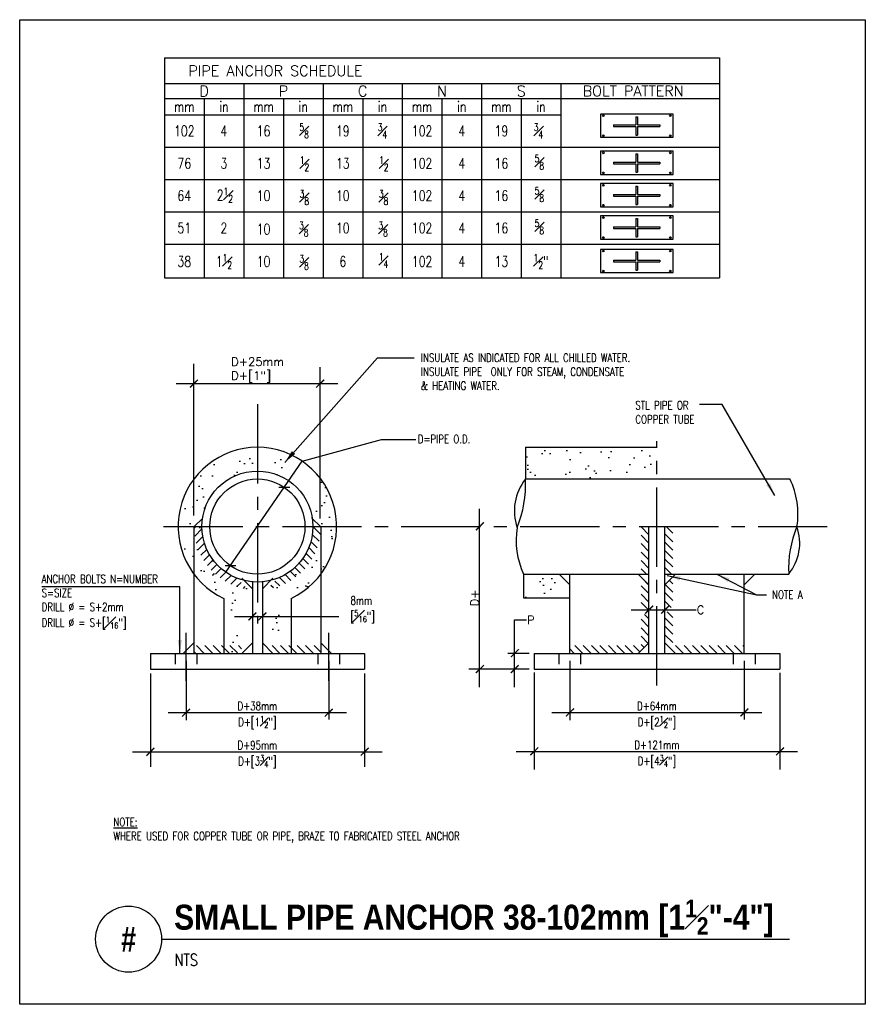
# Model space of a CAD drawing. Header units: inches. Extents: x 53.96 to 61.96, y -3.95 to 5.37.
import ezdxf
from ezdxf.enums import TextEntityAlignment as Align

# ---------------------------------------------------------------- set-up
doc = ezdxf.new("R2010")
doc.units = ezdxf.units.IN
doc.header["$MEASUREMENT"] = 0
doc.linetypes.add('CENTER2', pattern=[1.125, 0.75, -0.125, 0.125, -0.125])
doc.linetypes.add('HIDDEN2', pattern=[0.1875, 0.125, -0.0625])
doc.layers.add('G-ANNO-NPLT', color=7, linetype='Continuous', plot=False)
for name, color, linetype in [('M-DETL-MEDM', 4, 'Continuous'), ('M-DETL-TEXT', 2, 'Continuous'), ('M-DETL-XTHN', 8, 'Continuous')]:
    doc.layers.add(name, color=color, linetype=linetype)
doc.styles.add('BOLD', font='bold.shx', dxfattribs={"width": 0.9})
doc.styles.add('Romans', font='romans.shx', dxfattribs={"width": 0.75})
doc.dimstyles.new('VA-Dims', dxfattribs={"dimtxt": 0.09375, "dimasz": 0.09375, "dimexe": 0.09375, "dimexo": 0.03125, "dimgap": 0.02, "dimtad": 1, "dimdec": 5, "dimzin": 0, "dimdsep": 46, "dimlunit": 4, "dimtxsty": 'Romans', "dimblk": 'ARCHTICK', "dimcen": 0.09375, "dimclrd": 256, "dimclre": 256, "dimclrt": 256, "dimadec": 0, "dimazin": 0, "dimtfac": 1, "dimtdec": 5, "dimtofl": 0, "dimtmove": 0, "dimatfit": 3, "dimfxl": 1, "dimfrac": 2, "dimtolj": 1, "dimtzin": 0, "dimlwd": -1, "dimlwe": -1, "dimarcsym": 0})
pattern_1 = [(135, (40.18937, 0.6482), (-0.03977476, -0.03977476), [])]

# ---------------------------------------------------------------- blocks, each defined once
blk = doc.blocks.new('_ArchTick')
at = {"color": 0, "linetype": 'ByBlock', "const_width": 0.15}
blk.add_lwpolyline([(-0.5, -0.5), (0.5, 0.5)], dxfattribs=at)

msp = doc.modelspace()

# ---------------------------------------------------------------- hatches: boundary and pattern name
at = {"layer": 'M-DETL-XTHN', "ltscale": 0.75}
h = msp.add_hatch(dxfattribs=at)
h.set_pattern_fill('AR-SAND', color=256, scale=0.15, angle=90, style=0)
h.set_pattern_definition([(127.5, (40.18937, 0.6482), (-0.2890236, -0.009449), [0, -0.228, 0, -0.255, 0, -0.24375]), (97.5, (40.18937, 0.6482), (-0.423322, 0.2654665), [0, -0.123, 0, -0.2055, 0, -0.07875]), (57.5, (40.18937, 0.4637), (-0.000849, 0.4671213), [0, -0.075, 0, -0.27, 0, -0.3525]), (47.5, (40.18937, 0.4637), (-0.131651, 0.450919), [0, -0.0375, 0, -0.177, 0, -0.2025])])
h.paths.add_polyline_path([(56.6322, 1.1903), (56.5047, 1.0049, -0.209071), (56.7268, 0.6476), (56.8038, 0.5723), (56.9572, 0.5723, 0.246914)])
h.paths.add_polyline_path([(56.6322, 1.1903, 0.151777), (56.2072, 1.3223), (56.2072, 1.0973, -0.151777), (56.5047, 1.0049)])
h.paths.add_polyline_path([(56.2072, 1.3223, 0.414214), (55.4572, 0.5723), (55.6105, 0.5723), (55.6876, 0.6476, -0.372674), (56.2072, 1.0973)])
h.paths.add_polyline_path([(55.6072, 0.5723), (55.4572, 0.5723, 0.162278), (55.6072, 0.1223)])
h.paths.add_polyline_path([(56.1134, -0.0171), (56.0127, 0.0847, -0.055828), (55.9097, 0.1398), (55.7821, -0.0456, 0.04091), (55.8884, -0.1066), (55.8884, -0.6277), (56.0127, -0.6277), (56.1134, -0.5259)])
h.paths.add_polyline_path([(55.9097, 0.1398, -0.246914), (55.6822, 0.5723), (55.6072, 0.5723), (55.6072, 0.1223, 0.081375), (55.7821, -0.0456)])
h.paths.add_polyline_path([(56.8072, 0.1223), (56.8072, 0.5723), (56.7322, 0.5723, -0.306973), (56.4016, 0.0847), (56.3009, -0.0171), (56.3009, -0.2769), (56.5259, -0.2769), (56.5259, -0.1066, 0.122693)])
h.paths.add_polyline_path([(56.9572, 0.5723), (56.8072, 0.5723), (56.8072, 0.1223, 0.162278)])
h.paths.add_polyline_path([(56.5259, -0.2769), (56.3009, -0.2769), (56.3009, -0.5259), (56.4016, -0.6277), (56.5259, -0.6277)])
h.paths.add_polyline_path([(59.9867, 1.3223), (58.7421, 1.3223), (58.7421, 1.0223), (59.9867, 1.0223)])
h.paths.add_polyline_path([(59.1617, 0.0206), (59.061, 0.1223), (58.7258, 0.1223), (58.7258, -0.1027), (59.1617, -0.1027)])
h = msp.add_hatch(dxfattribs=at)
h.set_pattern_fill('ANSI31', color=256, scale=0.45, style=0)
h.set_pattern_definition([(45, (40.18937, 0.6482), (-0.03977476, 0.03977476), [])])
h.paths.add_polyline_path([(55.6822, 0.5723), (55.6072, 0.5723, 0.246914), (55.8672, 0.078), (55.9097, 0.1398, -0.246914)])
h.paths.add_polyline_path([(56.0127, 0.0847, -0.055828), (55.9097, 0.1398), (55.8672, 0.078, 0.111867), (56.1134, -0.0203), (56.1134, -0.0171)])
h = msp.add_hatch(dxfattribs=at)
h.set_pattern_fill('ANSI31', color=256, scale=0.45, angle=90, style=0)
h.set_pattern_definition(pattern_1)
h.paths.add_polyline_path([(56.8072, 0.5723), (56.7322, 0.5723, -0.306973), (56.4016, 0.0847), (56.3009, -0.0171), (56.3009, -0.0203, 0.368973)])
h = msp.add_hatch(dxfattribs=at)
h.set_pattern_fill('ANSI31', color=256, scale=0.45, angle=90, style=0)
h.set_pattern_definition(pattern_1)
h.paths.add_polyline_path([(59.9117, 0.5723), (59.8367, 0.5723), (59.8367, 0.1223), (59.9117, 0.1223)])
h.paths.add_polyline_path([(59.9117, 0.0206), (59.8367, 0.0964), (59.8367, -0.216), (59.9117, -0.216)])
h.paths.add_polyline_path([(59.9117, -0.216), (59.8367, -0.291), (59.8367, -0.5527), (59.8852, -0.5527), (59.9117, -0.5259)])
h = msp.add_hatch(dxfattribs=at)
h.set_pattern_fill('ANSI31', color=256, scale=0.45, angle=90, style=0)
h.set_pattern_definition(pattern_1)
h.paths.add_polyline_path([(60.1367, -0.216), (60.0992, -0.216), (60.0617, -0.2535), (60.0617, -0.5259), (60.0881, -0.5527), (60.1367, -0.5527)])
h.paths.add_polyline_path([(60.1367, -0.5527), (60.0881, -0.5527), (60.1367, -0.6017)])
h.paths.add_polyline_path([(60.1367, 0.0964), (60.0617, 0.0206), (60.0617, -0.216), (60.0992, -0.216), (60.1367, -0.1785)])
h.paths.add_polyline_path([(60.1367, 0.5723), (60.0617, 0.5723), (60.0617, 0.1223), (60.1367, 0.1223)])
h = msp.add_hatch(dxfattribs=at)
h.set_pattern_fill('ANSI31', color=256, scale=0.45, angle=90, style=0)
h.set_pattern_definition(pattern_1)
h.paths.add_polyline_path([(55.8884, -0.5527), (55.6072, -0.5527), (55.6072, -0.6277), (55.8884, -0.6277)])
h.paths.add_polyline_path([(56.087, -0.5527), (55.8884, -0.5527), (55.8884, -0.6277), (56.0127, -0.6277)])
h.paths.add_polyline_path([(56.5259, -0.5527), (56.3274, -0.5527), (56.4016, -0.6277), (56.5259, -0.6277)])
h.paths.add_polyline_path([(56.8072, -0.5527), (56.5259, -0.5527), (56.5259, -0.6277), (56.8072, -0.6277)])
h = msp.add_hatch(dxfattribs=at)
h.set_pattern_fill('ANSI31', color=256, scale=0.45, angle=90, style=0)
h.set_pattern_definition(pattern_1)
h.paths.add_polyline_path([(59.8367, -0.5527), (59.1617, -0.5527), (59.1617, -0.6277), (59.811, -0.6277), (59.8367, -0.6017)])
h.paths.add_polyline_path([(60.4505, -0.5527), (60.1367, -0.5527), (60.1367, -0.6017), (60.1624, -0.6277), (60.4426, -0.6277)])
h.paths.add_polyline_path([(60.8117, -0.5527), (60.4505, -0.5527), (60.4426, -0.6277), (60.8117, -0.6277)])
h.paths.add_polyline_path([(59.8852, -0.5527), (59.8367, -0.5527), (59.8367, -0.6017)])
h.paths.add_polyline_path([(60.1367, -0.5527), (60.0881, -0.5527), (60.1367, -0.6017)])

# ---------------------------------------------------------------- linework, layer by layer
at = {"layer": 'G-ANNO-NPLT', "color": 6, "ltscale": 0.75}
msp.add_lwpolyline([(53.9584, 5.3664), (61.9584, 5.3664), (61.9584, -3.9461), (53.9584, -3.9461)], close=True, dxfattribs=at)
at = {"layer": 'M-DETL-MEDM', "ltscale": 0.75}
for p, q in [((55.3282, 5.0049), (55.3282, 2.9264)), ((55.3282, 5.0049), (60.5782, 5.0049)), ((60.5782, 5.0049), (60.5782, 2.9264)), ((55.3282, 4.7619), (60.5782, 4.7619)), ((56.0782, 4.7619), (56.0782, 2.9264)), ((56.8282, 4.7619), (56.8282, 2.9264)), ((57.5782, 4.7619), (57.5782, 2.9264)), ((58.3282, 4.7619), (58.3282, 2.9264)), ((59.0782, 4.7619), (59.0782, 2.9264)), ((55.3282, 4.6203), (60.5782, 4.6203)), ((55.7032, 4.6203), (55.7032, 2.9264)), ((56.4532, 4.6203), (56.4532, 2.9264)), ((57.2032, 4.6203), (57.2032, 2.9264)), ((57.9532, 4.6203), (57.9532, 2.9264)), ((58.7032, 4.6203), (58.7032, 2.9264)), ((59.4527, 4.4726), (59.4527, 4.254)), ((60.1402, 4.4726), (59.4527, 4.4726)), ((60.1402, 4.254), (60.1402, 4.4726)), ((55.3282, 4.467), (59.0782, 4.467)), ((59.7885, 4.4489), (59.7885, 4.3712)), ((59.7885, 4.4489), (59.8043, 4.4489)), ((59.8043, 4.4489), (59.8043, 4.3712)), ((59.5766, 4.3712), (59.7885, 4.3712)), ((59.5766, 4.3712), (59.5766, 4.3553)), ((59.5766, 4.3553), (59.7885, 4.3553)), ((59.7885, 4.3553), (59.7885, 4.2754)), ((59.8043, 4.3712), (60.0133, 4.3712)), ((59.8043, 4.3553), (60.0133, 4.3553)), ((59.8043, 4.3553), (59.8043, 4.2754)), ((60.0133, 4.3712), (60.0133, 4.3553)), ((59.4527, 4.254), (60.1402, 4.254)), ((59.7885, 4.2754), (59.8043, 4.2754)), ((55.3282, 4.161), (60.5782, 4.161)), ((59.4527, 4.1217), (59.4527, 3.9032)), ((60.1402, 4.1217), (59.4527, 4.1217)), ((59.7885, 4.0981), (59.7885, 4.0204)), ((59.7885, 4.0981), (59.8043, 4.0981)), ((59.8043, 4.0981), (59.8043, 4.0204)), ((60.1402, 3.9032), (60.1402, 4.1217)), ((59.5766, 4.0204), (59.7885, 4.0204)), ((59.5766, 4.0204), (59.5766, 4.0045)), ((59.5766, 4.0045), (59.7885, 4.0045)), ((59.7885, 4.0045), (59.7885, 3.9246)), ((59.8043, 4.0204), (60.0133, 4.0204)), ((59.8043, 4.0045), (60.0133, 4.0045)), ((59.8043, 4.0045), (59.8043, 3.9246)), ((60.0133, 4.0204), (60.0133, 4.0045)), ((59.7885, 3.9246), (59.8043, 3.9246)), ((55.3282, 3.855), (60.5782, 3.855)), ((59.4527, 3.9032), (60.1402, 3.9032)), ((59.4527, 3.8157), (59.4527, 3.5972)), ((60.1402, 3.8157), (59.4527, 3.8157)), ((59.7885, 3.7921), (59.7885, 3.7144)), ((59.7885, 3.7921), (59.8043, 3.7921)), ((59.8043, 3.7921), (59.8043, 3.7144)), ((60.1402, 3.5972), (60.1402, 3.8157)), ((59.5766, 3.7144), (59.7885, 3.7144)), ((59.5766, 3.7144), (59.5766, 3.6985)), ((59.5766, 3.6985), (59.7885, 3.6985)), ((59.7885, 3.6985), (59.7885, 3.6186)), ((59.8043, 3.7144), (60.0133, 3.7144)), ((59.8043, 3.6985), (60.0133, 3.6985)), ((59.8043, 3.6985), (59.8043, 3.6186)), ((60.0133, 3.7144), (60.0133, 3.6985)), ((55.3282, 3.549), (60.5782, 3.549)), ((59.4527, 3.5972), (60.1402, 3.5972)), ((59.7885, 3.6186), (59.8043, 3.6186)), ((59.4527, 3.5098), (59.4527, 3.2912)), ((60.1402, 3.5098), (59.4527, 3.5098)), ((59.7885, 3.4861), (59.7885, 3.4084)), ((59.7885, 3.4861), (59.8043, 3.4861)), ((59.8043, 3.4861), (59.8043, 3.4084)), ((60.1402, 3.2912), (60.1402, 3.5098)), ((59.5766, 3.4084), (59.7885, 3.4084)), ((59.5766, 3.4084), (59.5766, 3.3925)), ((59.5766, 3.3925), (59.7885, 3.3925)), ((59.7885, 3.3925), (59.7885, 3.3126)), ((59.8043, 3.4084), (60.0133, 3.4084)), ((59.8043, 3.3925), (60.0133, 3.3925)), ((59.8043, 3.3925), (59.8043, 3.3126)), ((60.0133, 3.4084), (60.0133, 3.3925)), ((59.4527, 3.2912), (60.1402, 3.2912)), ((59.7885, 3.3126), (59.8043, 3.3126)), ((55.3282, 3.243), (60.5782, 3.243)), ((59.4527, 3.1931), (59.4527, 2.9745)), ((60.1402, 3.1931), (59.4527, 3.1931)), ((59.7885, 3.1694), (59.7885, 3.0917)), ((59.7885, 3.1694), (59.8043, 3.1694)), ((59.8043, 3.1694), (59.8043, 3.0917)), ((60.1402, 2.9745), (60.1402, 3.1931)), ((59.5766, 3.0917), (59.7885, 3.0917)), ((59.5766, 3.0917), (59.5766, 3.0758)), ((59.5766, 3.0758), (59.7885, 3.0758)), ((59.7885, 3.0758), (59.7885, 2.9959)), ((59.8043, 3.0917), (60.0133, 3.0917)), ((59.8043, 3.0758), (60.0133, 3.0758)), ((59.8043, 3.0758), (59.8043, 2.9959)), ((60.0133, 3.0917), (60.0133, 3.0758)), ((59.7885, 2.9959), (59.8043, 2.9959)), ((55.3282, 2.9264), (60.5782, 2.9264)), ((59.4527, 2.9745), (60.1402, 2.9745)), ((58.7421, 1.3223), (59.9867, 1.3223)), ((58.7421, 1.3223), (58.7421, 1.0223)), ((58.7421, 1.0223), (61.2451, 1.0223)), ((55.6072, 0.5723), (55.6072, -0.6277)), ((55.6876, 0.6476), (55.6105, 0.5723)), ((56.7268, 0.6476), (56.8038, 0.5723)), ((56.8072, 0.5723), (56.8072, -0.6277)), ((59.9117, -0.6277), (59.9117, 0.5723)), ((60.0617, -0.6277), (60.0617, 0.5723)), ((58.7258, 0.1223), (59.9117, 0.1223)), ((58.7258, 0.1223), (58.7258, -0.1027)), ((59.1617, 0.0206), (59.061, 0.1223)), ((59.1617, -0.6277), (59.1617, 0.1223)), ((59.9117, 0.0206), (59.811, 0.1223)), ((60.0617, 0.1223), (61.2334, 0.1223)), ((60.0617, 0.0206), (60.1624, 0.1223)), ((60.8117, -0.6277), (60.8117, 0.1223)), ((60.8117, 0.0206), (60.9124, 0.1223)), ((56.1603, -0.0171), (56.0596, 0.0847)), ((56.1603, 0.0558), (56.1603, -0.6277)), ((56.2541, -0.0171), (56.3548, 0.0847)), ((56.2541, 0.0558), (56.2541, -0.6277)), ((55.8884, -0.1066), (55.8884, -0.6277)), ((56.5259, -0.1066), (56.5259, -0.6277)), ((58.7258, -0.1027), (59.1617, -0.1027)), ((55.6072, -0.5259), (55.5065, -0.6277)), ((56.1603, -0.5259), (56.0596, -0.6277)), ((56.2541, -0.5259), (56.3548, -0.6277)), ((56.8072, -0.5259), (56.9079, -0.6277)), ((59.9117, -0.5259), (59.811, -0.6277)), ((60.0617, -0.5259), (60.1624, -0.6277)), ((55.1947, -0.6277), (57.2197, -0.6277)), ((55.1947, -0.6277), (55.1947, -0.7777)), ((57.2197, -0.6277), (57.2197, -0.7777)), ((58.8242, -0.6277), (58.8242, -0.7777)), ((58.8242, -0.6277), (61.1492, -0.6277)), ((61.1492, -0.6277), (61.1492, -0.7777)), ((55.1947, -0.7777), (57.2197, -0.7777)), ((58.8242, -0.7777), (61.1492, -0.7777))]:
    msp.add_line(p, q, dxfattribs=at)
at = {"layer": 'M-DETL-MEDM', "linetype": 'HIDDEN2', "ltscale": 0.75}
for p, q in [((55.4291, -0.6277), (55.4291, -0.7777)), ((55.6353, -0.6277), (55.6353, -0.7777)), ((56.7791, -0.6277), (56.7791, -0.7777)), ((56.9853, -0.6277), (56.9853, -0.7777)), ((59.0586, -0.6277), (59.0586, -0.7777)), ((59.2648, -0.6277), (59.2648, -0.7777)), ((60.7086, -0.6277), (60.7086, -0.7777)), ((60.9148, -0.6277), (60.9148, -0.7777))]:
    msp.add_line(p, q, dxfattribs=at)
at = {"layer": 'M-DETL-MEDM', "ltscale": 0.75}
for centre, radius in [((59.4796, 4.458), 0.00792), ((60.1132, 4.458), 0.00792), ((59.4796, 4.2685), 0.00792), ((60.1132, 4.2685), 0.00792), ((59.4796, 4.1072), 0.00792), ((60.1132, 4.1072), 0.00792), ((59.4796, 3.9177), 0.00792), ((60.1132, 3.9177), 0.00792), ((59.4796, 3.8012), 0.00792), ((60.1132, 3.8012), 0.00792), ((59.4796, 3.6117), 0.00792), ((60.1132, 3.6117), 0.00792), ((59.4796, 3.4952), 0.00792), ((60.1132, 3.4952), 0.00792), ((59.4796, 3.3057), 0.00792), ((60.1132, 3.3057), 0.00792), ((59.4796, 3.1785), 0.00792), ((60.1132, 3.1785), 0.00792), ((59.4796, 2.989), 0.00792), ((60.1132, 2.989), 0.00792), ((56.2072, 0.5723), 0.525), ((56.2072, 0.5723), 0.45)]:
    msp.add_circle(centre, radius, dxfattribs=at)
for centre, radius, start, end in [((56.2072, 0.5723), 0.75, 295.15066, 244.84934), ((59.1296, 0.7203), 0.4913, 142.06709, 198.66348), ((57.6981, 0.9633), 1.0457, 337.49632, 3.23425), ((60.5688, 0.6928), 0.7523, 350.76154, 25.98136), ((59.4067, 0.4423), 0.7523, 170.76154, 205.17181), ((62.2676, 0.1746), 1.0355, 157.43392, 182.89372), ((60.8705, 0.4168), 0.4673, 320.93591, 19.39174)]:
    msp.add_arc(centre, radius, start, end, dxfattribs=at)
at = {"layer": 'M-DETL-TEXT'}
for p, q in [((55.6072, 0.6782), (55.6072, 2.1113)), ((56.8005, 0.6477), (56.8005, 2.0808)), ((55.4384, 1.9244), (56.9692, 1.9244)), ((56.6322, 1.1903), (57.381, 1.3946)), ((57.381, 1.3946), (57.7076, 1.3946)), ((55.9097, 0.1398), (56.6322, 1.1903)), ((58.3096, -0.9464), (58.3096, 0.7411)), ((55.9916, -0.2769), (56.9787, -0.2769)), ((59.7422, -0.216), (60.3578, -0.216)), ((58.6401, -0.3094), (58.7537, -0.3094)), ((58.6401, -0.9464), (58.6401, -0.3094)), ((58.7771, -0.6277), (58.578, -0.6277)), ((55.5322, -0.699), (55.5322, -1.2584)), ((56.8822, -0.699), (56.8822, -1.2514)), ((59.1617, -0.699), (59.1617, -1.2584)), ((60.8117, -0.699), (60.8117, -1.2514)), ((55.1947, -0.8174), (55.1947, -1.7016)), ((57.2197, -0.8174), (57.2197, -1.7016)), ((58.7771, -0.7777), (58.2068, -0.7777)), ((58.8242, -0.808), (58.8242, -1.724)), ((61.1492, -0.8107), (61.1492, -1.724)), ((55.3634, -1.1876), (57.0509, -1.1876)), ((58.9929, -1.1876), (60.9804, -1.1876)), ((55.0259, -1.5579), (57.3884, -1.5579)), ((58.6554, -1.5558), (61.3179, -1.5558)), ((55.3012, -3.3299), (61.2407, -3.3299))]:
    msp.add_line(p, q, dxfattribs=at)
at = {"layer": 'M-DETL-TEXT', "linetype": 'CENTER2'}
for p, q in [((56.2072, 1.7296), (56.2072, -0.345)), ((59.9867, -0.9319), (59.9867, 1.381)), ((55.3184, 0.5723), (61.5973, 0.5723)), ((55.5322, -0.8882), (55.5322, -0.4316)), ((56.8822, -0.8882), (56.8822, -0.4316))]:
    msp.add_line(p, q, dxfattribs=at)
at = {"layer": 'M-DETL-TEXT', "const_width": 0.0127}
for points in [[(55.6448, 1.9616), (55.5696, 1.8873)], [(56.838, 1.9616), (56.7629, 1.8873)], [(56.4094, 0.9434), (56.515, 0.9428)], [(58.3497, 0.6119), (58.2745, 0.5376)], [(55.8993, 0.2019), (56.005, 0.2013)], [(59.9517, -0.1764), (59.8765, -0.2508)], [(60.1017, -0.1764), (60.0265, -0.2508)], [(56.1979, -0.2397), (56.1227, -0.3141)], [(56.2916, -0.2397), (56.2165, -0.3141)], [(58.6801, -0.5881), (58.605, -0.6624)], [(58.3497, -0.7381), (58.2745, -0.8124)], [(58.6801, -0.7381), (58.605, -0.8124)], [(55.5698, -1.1505), (55.4946, -1.2248)], [(56.9198, -1.1505), (56.8446, -1.2248)], [(59.2017, -1.1481), (59.1265, -1.2224)], [(60.8517, -1.1481), (60.7765, -1.2224)], [(55.2323, -1.5207), (55.1571, -1.595)], [(57.2597, -1.52), (57.1846, -1.5943)], [(58.8642, -1.5163), (58.789, -1.5906)], [(61.1892, -1.5163), (61.114, -1.5906)]]:
    msp.add_lwpolyline(points, dxfattribs=at)
at = {"layer": 'M-DETL-TEXT'}
msp.add_circle((54.9886, -3.3299), 0.3125, dxfattribs=at)

# ---------------------------------------------------------------- texts
at = {"layer": 'M-DETL-TEXT', "ltscale": 0.75, "style": 'Romans'}
for s, p in [('PIPE ANCHOR SCHEDULE ', (55.5545, 4.8337)), ('BOLT PATTERN', (59.2849, 4.6428))]:
    msp.add_text(s, height=0.098997, dxfattribs=at).set_placement(p)
at = {"layer": 'M-DETL-TEXT', "style": 'Romans'}
for s, p in [('D', (55.7032, 4.6911)), ('P', (56.4532, 4.6911)), ('C', (57.2032, 4.6911)), ('N', (57.9532, 4.6911)), ('S', (58.7032, 4.6911))]:
    msp.add_text(s, height=0.1003, dxfattribs=at).set_placement(p, align=Align.MIDDLE_CENTER)
for s, height, p in [('D+25mm', 0.07938, (55.9594, 2.0921)), ('D+[1"]', 0.07938, (55.9594, 1.9607)), ('C', 0.0794, (60.3646, -0.2551)), ('P', 0.0794, (58.7584, -0.3518))]:
    msp.add_text(s, height=height, dxfattribs=at).set_placement(p)
msp.add_text('D+', height=0.07938, rotation=90, dxfattribs=at).set_placement((58.3022, -0.1827))
at = {"layer": 'M-DETL-TEXT', "style": 'BOLD', "width": 0.8}
msp.add_text('#', height=0.2362, dxfattribs=at).set_placement((54.9886, -3.3299), align=Align.MIDDLE)
at = {"layer": 'M-DETL-TEXT', "style": 'Romans', "width": 0.8}
msp.add_text('NTS', height=0.11138, dxfattribs=at).set_placement((55.4227, -3.5814))
at = {"layer": 'M-DETL-TEXT'}
for s, insert, char_height, width, attachment_point, style in [('\\A1;mm', (55.5157, 4.5437), 0.10031, 0.138383, 5, 'Romans'), ('\\A1;mm', (56.2657, 4.5437), 0.10031, 0.138383, 5, 'Romans'), ('\\A1;mm', (57.0157, 4.5437), 0.10031, 0.138383, 5, 'Romans'), ('\\A1;mm', (57.7657, 4.5437), 0.10031, 0.138383, 5, 'Romans'), ('\\A1;mm', (58.5157, 4.5437), 0.10031, 0.138383, 5, 'Romans'), ('\\A1;{\\H0.7x;\\S5#8;}', (56.6498, 4.3149), 0.098997, 0.136578, 5, 'Romans'), ('\\A1;{\\H0.7x;\\S1#2;}', (56.6537, 4.0032), 0.098997, 0.136578, 5, 'Romans'), ('\\A1;{\\H0.7x;\\S1#2;}', (57.4037, 4.0032), 0.098997, 0.136578, 5, 'Romans'), ('\\A1;{\\H0.7x;\\S5#8;}', (58.8749, 4.0188), 0.098997, 0.136578, 5, 'Romans'), ('\\A1;{\\H0.7x;\\S3#8;}', (56.6513, 3.6851), 0.098997, 0.285008, 5, 'Romans'), ('\\A1;{\\H0.7x;\\S3#8;}', (57.4013, 3.6851), 0.098997, 0.285008, 5, 'Romans'), ('\\A1;{\\H0.7x;\\S5#8;}', (58.8749, 3.7128), 0.098997, 0.136578, 5, 'Romans'), ('\\A1;{\\H0.7x;\\S3#8;}', (56.6461, 3.3857), 0.098997, 0.285008, 5, 'Romans'), ('\\A1;{\\H0.7x;\\S3#8;}', (57.3961, 3.3857), 0.098997, 0.285008, 5, 'Romans'), ('\\A1;{\\H0.7x;\\S5#8;}', (58.8749, 3.4068), 0.098997, 0.136578, 5, 'Romans'), ('\\A1;1{\\H0.7x;\\S1#2;}', (55.8907, 3.0793), 0.098997, 0.271087, 5, 'Romans'), ('\\A1;{\\H0.7x;\\S3#8;}', (56.6489, 3.0713), 0.098997, 0.285008, 5, 'Romans'), ('\\A1;{\\H0.7x;\\S1#4;}', (57.4002, 3.0898), 0.098997, 0.136578, 5, 'Romans'), ('\\A1;SMALL PIPE ANCHOR 38-102mm [1{\\H0.7x;\\S1#2;}"-4"]', (55.4193, -2.9567), 0.23622, 7.428525, 1, 'BOLD')]:
    msp.add_mtext(s, dxfattribs=dict(at, insert=insert, char_height=char_height, width=width, attachment_point=attachment_point, style=style))
at = {"layer": 'M-DETL-TEXT', "ltscale": 0.75, "style": 'Romans'}
for s, insert, char_height, width, attachment_point in [('in', (55.8907, 4.5437), 0.10031, 0.105083, 5), ('in', (56.6407, 4.5437), 0.10031, 0.105083, 5), ('in', (57.3907, 4.5437), 0.10031, 0.105083, 5), ('in', (58.1407, 4.5437), 0.10031, 0.105083, 5), ('in', (58.8907, 4.5437), 0.10031, 0.105083, 5), ('102', (55.5157, 4.314), 0.10031, 0.243601, 5), ('4', (55.8907, 4.314), 0.1003, 0.133741, 5), ('16', (56.2657, 4.314), 0.10031, 0.25793, 5), ('19', (57.0157, 4.314), 0.10031, 0.243601, 5), ('\\A1;{\\H0.7x;\\S3#4;}', (57.3907, 4.314), 0.100306, 0.133741, 5), ('102', (57.7657, 4.314), 0.10031, 0.243601, 5), ('19', (58.5157, 4.314), 0.10031, 0.243601, 5), ('\\A1;{\\H0.7x;\\S3#4;}', (58.8672, 4.314), 0.100306, 0.133741, 5), ('\\A1;4', (58.1407, 4.314), 0.10031, 0.133741, 5), ('76', (55.5157, 4.008), 0.10031, 0.25793, 5), ('3', (55.8907, 4.008), 0.1003, 0.138518, 5), ('13', (56.2657, 4.008), 0.10031, 0.262706, 5), ('13', (57.0157, 4.008), 0.10031, 0.243601, 5), ('102', (57.7657, 4.008), 0.10031, 0.243601, 5), ('\\A1;4', (58.1407, 4.008), 0.10031, 0.133741, 5), ('16', (58.5157, 4.008), 0.10031, 0.243601, 5), ('64', (55.5157, 3.702), 0.10031, 0.262706, 5), ('\\A1;2{\\H0.7x;\\S1#2;}', (55.8991, 3.707), 0.100306, 0.262706, 5), ('10', (56.2657, 3.702), 0.10031, 0.25793, 5), ('10', (57.0157, 3.702), 0.10031, 0.243601, 5), ('102', (57.7657, 3.702), 0.10031, 0.243601, 5), ('\\A1;4', (58.1407, 3.702), 0.10031, 0.133741, 5), ('16', (58.5157, 3.702), 0.10031, 0.243601, 5), ('51', (55.5157, 3.396), 0.10031, 0.25793, 5), ('2', (55.8907, 3.396), 0.1003, 0.219718, 5), ('10', (56.2657, 3.3853), 0.10031, 0.25793, 5), ('10', (57.0157, 3.396), 0.10031, 0.243601, 5), ('102', (57.7657, 3.396), 0.10031, 0.243601, 5), ('\\A1;4', (58.1407, 3.396), 0.10031, 0.133741, 5), ('16', (58.5157, 3.396), 0.10031, 0.243601, 5), ('\\A1;{\\H0.7x;\\S1#2;}"', (58.8907, 3.0793), 0.100306, 0.133741, 5), ('38', (55.5157, 3.0793), 0.10031, 0.25793, 5), ('10', (56.2657, 3.0793), 0.10031, 0.25793, 5), ('6', (57.0157, 3.0793), 0.1003, 0.243601, 5), ('102', (57.7657, 3.0793), 0.10031, 0.243601, 5), ('\\A1;4', (58.1407, 3.0793), 0.10031, 0.133741, 5), ('13', (58.5157, 3.0793), 0.10031, 0.243601, 5), ('INSULATE AS INDICATED FOR ALL CHILLED WATER. INSULATE PIPE  ONLY FOR STEAM, CONDENSATE\\P& HEATING WATER.', (57.7538, 2.2083), 0.079377, 2.309814, 1), ('STL PIPE OR COPPER TUBE', (59.7828, 1.7591), 0.079377, 0.827784, 1), ('D=PIPE O.D.', (57.7246, 1.4395), 0.079377, 0.725729, 1), ('\\A1;ANCHOR BOLTS N=NUMBER\\PS=SIZE\\PDRILL %%C = S+2mm\\PDRILL %%C = S+[{\\H0.7x;\\S1#16;}"]', (54.1664, 0.1165), 0.079377, 1.274818, 1), ('\\A1;\\pi0.06851;8mm\\P\\pi0.068321;[{\\H0.7x;\\S5#16;}"]', (57.0198, -0.0871), 0.079377, 0.343965, 1), ('NOTE A', (61.0768, -0.0316), 0.07938, 0.427122, 1), ('D+38mm', (56.2072, -1.1251), 0.07938, 0.306167, 5), ('D+64mm', (59.9867, -1.1251), 0.07938, 0.306167, 5), ('\\A1;D+[1{\\H0.7x;\\S1#2;}"]', (56.2072, -1.2814), 0.079377, 0.400663, 5), ('\\A1;D+[2{\\H0.7x;\\S1#2;}"]', (59.9867, -1.2814), 0.079377, 0.400663, 5), ('D+95mm', (56.2072, -1.4954), 0.07938, 0.306167, 5), ('D+121mm', (59.9867, -1.4933), 0.07938, 0.355305, 5), ('\\A1;D+[3{\\H0.7x;\\S3#4;}"]', (56.2072, -1.6516), 0.079377, 0.400663, 5), ('\\A1;D+[4{\\H0.7x;\\S3#4;}"]', (59.9867, -1.6496), 0.079377, 0.476259, 5), ('{\\LNOTE:\\P\\pi-0.15875,l0.15875;}WHERE USED FOR COPPER TUBE OR PIPE, BRAZE TO FABRICATED STEEL ANCHOR', (54.8455, -2.1831), 0.079377, 3.969094, 1)]:
    msp.add_mtext(s, dxfattribs=dict(at, insert=insert, char_height=char_height, width=width, attachment_point=attachment_point))

# ---------------------------------------------------------------- leaders
at = {"layer": 'M-DETL-TEXT'}
for points in [[(56.4665, 1.1791), (57.3429, 2.1692), (57.6913, 2.1692)], [(61.102, 0.8652), (60.6052, 1.7265), (60.3902, 1.7265)], [(60.0851, 0.1082), (60.9294, -0.0731), (61.0251, -0.0731)], [(60.5541, 0.1233), (60.9294, -0.0731), (61.0251, -0.0731)], [(55.4729, -0.6257), (55.4734, 0.0036), (54.1664, 0.0036)]]:
    msp.add_leader(points, dimstyle='VA-Dims', override={"dimasz": 0.125}, dxfattribs=at)

doc.saveas('drawing.dxf')
